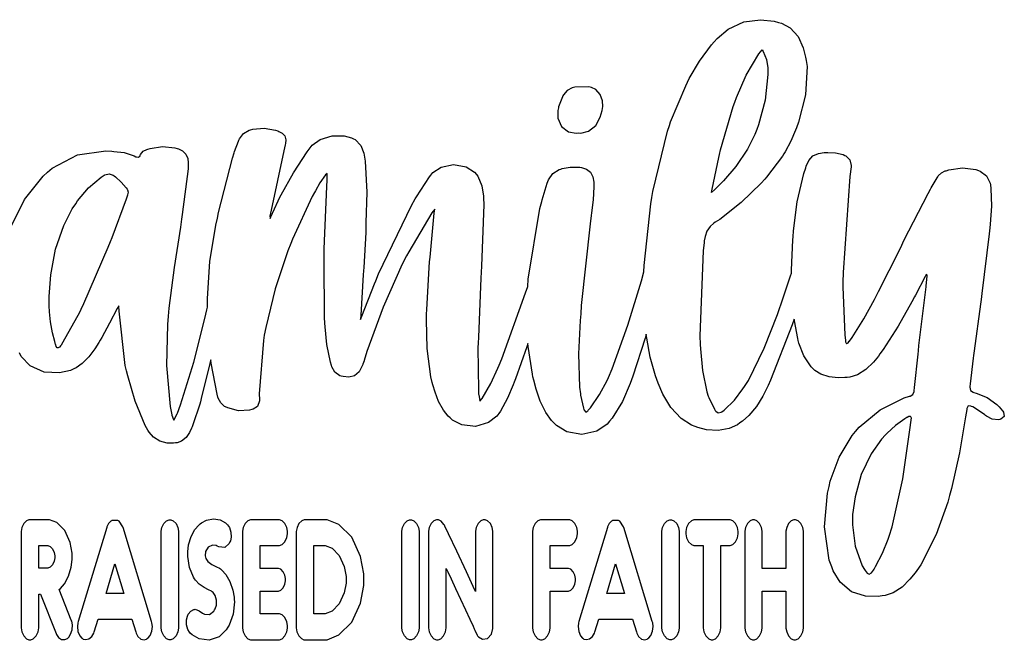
# Model space of a CAD drawing. Extents: x 0.34 to 9.99, y 1.14 to 6.32.
# Tile 3 of 3: x 5.23 to 9.99, y 3.13 to 6.13. Entities that reach past the tile are written whole.
import ezdxf

# ---------------------------------------------------------------- set-up
doc = ezdxf.new("R2010")
doc.units = 0
doc.layers.get('0').update_dxf_attribs({"linetype": 'CONTINUOUS'})

msp = doc.modelspace()

# ---------------------------------------------------------------- linework, layer by layer
at = {"color": 0}
msp.add_lwpolyline([(5.18978, 5.12614), (5.25379, 5.25754), (5.34429, 5.36974), (5.36626, 5.38906), (5.38835, 5.40853), (5.51079, 5.47228), (5.64697, 5.49262), (5.67594, 5.49029), (5.68599, 5.48947), (5.73583, 5.48318), (5.78396, 5.46864), (5.79318, 5.46371), (5.79551, 5.46246), (5.80518, 5.46067), (5.81278, 5.46804), (5.81392, 5.47097), (5.81549, 5.47504), (5.82856, 5.48986), (5.84608, 5.49897), (5.84993, 5.50017), (5.86176, 5.50396), (5.92139, 5.51247), (5.98118, 5.50651), (5.99311, 5.50304), (5.99951, 5.50119), (6.0179, 5.49229), (6.03456, 5.47661), (6.04372, 5.45518), (6.04633, 5.43419), (6.04622, 5.42719), (6.04579, 5.40483), (6.01708, 5.18419), (6.01394, 5.16217), (6.00831, 5.12304), (5.97765, 4.92779), (5.95188, 4.73188), (5.94874, 4.69239), (5.94553, 4.65261), (5.94119, 4.45383), (5.95904, 4.25586), (5.9669, 4.21647), (5.96729, 4.21442), (5.97461, 4.19299), (5.97618, 4.19069), (5.97863, 4.19308), (5.99268, 4.22108), (5.99382, 4.22396), (6.00906, 4.26449), (6.07292, 4.47108), (6.12651, 4.68093), (6.13667, 4.7231), (6.1396, 4.73551), (6.13943, 4.74294), (6.13883, 4.77892), (6.15093, 4.95676), (6.17953, 5.13243), (6.18718, 5.16726), (6.19299, 5.19385), (6.25956, 5.45714), (6.26779, 5.48301), (6.26942, 5.48817), (6.28851, 5.53831), (6.29064, 5.54318), (6.2934, 5.54975), (6.31353, 5.57525), (6.34093, 5.59142), (6.34739, 5.59326), (6.35835, 5.59646), (6.41325, 5.60151), (6.46767, 5.59224), (6.4784, 5.58826), (6.484, 5.58621), (6.49994, 5.57764), (6.51269, 5.56396), (6.51742, 5.54551), (6.51606, 5.52681), (6.51481, 5.52072), (6.50874, 5.49203), (6.44672, 5.20508), (6.44054, 5.17638), (6.44032, 5.17562), (6.44151, 5.1665), (6.44217, 5.16536), (6.44569, 5.17312), (6.48085, 5.25043), (6.48469, 5.25797), (6.49571, 5.27974), (6.55436, 5.38585), (6.62067, 5.48708), (6.63547, 5.50635), (6.64492, 5.51867), (6.68446, 5.54699), (6.7424, 5.56451), (6.79943, 5.56386), (6.83513, 5.55528), (6.84581, 5.54992), (6.85303, 5.54633), (6.88004, 5.51824), (6.89551, 5.48008), (6.89692, 5.4714), (6.90175, 5.44168), (6.90896, 5.29264), (6.90511, 5.14333), (6.90446, 5.1135), (6.90408, 5.09668), (6.89453, 4.92811), (6.89356, 4.91124), (6.89242, 4.89187), (6.88064, 4.69689), (6.87944, 4.67719), (6.88558, 4.69287), (6.94629, 4.84847), (6.95253, 4.86388), (6.96619, 4.89806), (7.12532, 5.22786), (7.14361, 5.25956), (7.14931, 5.26953), (7.21251, 5.36556), (7.2194, 5.37468), (7.22846, 5.38672), (7.26818, 5.41331), (7.32915, 5.42665), (7.39031, 5.41471), (7.43044, 5.38921), (7.43978, 5.3775), (7.44624, 5.36936), (7.46599, 5.3234), (7.47353, 5.27339), (7.47396, 5.26313), (7.47521, 5.23324), (7.46322, 4.93468), (7.46186, 4.90479), (7.46056, 4.87625), (7.44928, 4.5906), (7.44786, 4.56201), (7.44683, 4.54144), (7.44883, 4.33578), (7.45025, 4.31521), (7.45042, 4.31272), (7.45562, 4.285), (7.45628, 4.28153), (7.46647, 4.29542), (7.50868, 4.36692), (7.54275, 4.44086), (7.54893, 4.45589), (7.56168, 4.48719), (7.67746, 4.80479), (7.68793, 4.83692), (7.69015, 4.87158), (7.74669, 5.213), (7.75553, 5.24664), (7.75765, 5.25483), (7.78217, 5.33501), (7.78467, 5.34304), (7.78722, 5.3514), (7.80838, 5.38249), (7.83936, 5.40164), (7.84679, 5.40397), (7.85428, 5.40636), (7.89247, 5.41374), (7.93143, 5.41379), (7.93935, 5.41249), (7.94738, 5.41118), (7.97103, 5.40408), (7.99132, 5.38954), (8.00244, 5.36621), (8.0064, 5.34017), (8.00678, 5.33143), (8.00726, 5.31863), (8.00407, 5.25483), (7.99642, 5.19157), (7.99474, 5.17899), (7.98936, 5.1396), (7.94635, 4.74403), (7.94347, 4.70432), (7.94114, 4.67219), (7.93311, 4.51129), (7.93815, 4.35026), (7.94239, 4.31803), (7.94319, 4.31158), (7.95751, 4.24849), (7.95925, 4.24219), (7.96024, 4.23867), (7.96804, 4.22922), (7.97786, 4.2354), (7.98031, 4.23817), (7.99046, 4.25), (8.03489, 4.31342), (8.07146, 4.38222), (8.07764, 4.39665), (8.09526, 4.43799), (8.1721, 4.64887), (8.23757, 4.86382), (8.24963, 4.90722), (8.24963, 4.90722), (8.25065, 4.93739), (8.28228, 5.23643), (8.2876, 5.26611), (8.29286, 5.29568), (8.36279, 5.58664), (8.37244, 5.61496), (8.37847, 5.63286), (8.45122, 5.80664), (8.45975, 5.82346), (8.46864, 5.84115), (8.51867, 5.92535), (8.57611, 6.00379), (8.58876, 6.01861), (8.6034, 6.03586), (8.65642, 6.07992), (8.73161, 6.11529), (8.81326, 6.12597), (8.87924, 6.11882), (8.90033, 6.11312), (8.91493, 6.10915), (8.95594, 6.08653), (8.99474, 6.04438), (9.01958, 5.9905), (9.03131, 5.94422), (9.03364, 5.92854), (9.03782, 5.90028), (9.03082, 5.76318), (8.99642, 5.63015), (8.98693, 5.60389), (8.98286, 5.59272), (8.95975, 5.53836), (8.93218, 5.48693), (8.92589, 5.47715), (8.91894, 5.46653), (8.84272, 5.36501), (8.8341, 5.35563), (8.81581, 5.33589), (8.71989, 5.24283), (8.61583, 5.16086), (8.59358, 5.1466), (8.58697, 5.14242), (8.56922, 5.12646), (8.55393, 5.10374), (8.54514, 5.07801), (8.54129, 5.05615), (8.54053, 5.04883), (8.53603, 5.00792), (8.51926, 4.5976), (8.52115, 4.55643), (8.52208, 4.53521), (8.53228, 4.42996), (8.55376, 4.32656), (8.56039, 4.30626), (8.56239, 4.30007), (8.59093, 4.24289), (8.59451, 4.23747), (8.59685, 4.234), (8.60846, 4.22493), (8.62272, 4.22803), (8.62642, 4.23058), (8.63775, 4.23856), (8.68664, 4.28603), (8.72775, 4.34099), (8.73529, 4.35271), (8.75418, 4.38222), (8.83138, 4.53842), (8.89469, 4.7015), (8.90668, 4.73443), (8.91168, 4.74821), (8.95833, 4.88715), (8.96268, 4.90115), (8.96268, 4.91581), (8.96929, 5.06185), (8.9706, 5.07639), (8.9731, 5.10465), (8.99104, 5.24501), (9.02225, 5.38271), (9.03142, 5.40961), (9.03444, 5.41868), (9.04688, 5.44461), (9.06679, 5.46724), (9.09375, 5.4796), (9.12142, 5.48356), (9.13064, 5.48367), (9.13824, 5.48378), (9.17606, 5.48226), (9.21294, 5.47364), (9.22011, 5.47017), (9.22581, 5.46744), (9.24517, 5.44879), (9.25151, 5.42165), (9.25071, 5.41465), (9.24517, 5.36843), (9.21208, 4.90419), (9.21143, 4.85758), (9.2111, 4.83425), (9.22032, 4.60053), (9.22319, 4.57726), (9.22336, 4.57585), (9.22364, 4.56799), (9.22694, 4.56179), (9.22857, 4.56125), (9.23031, 4.56071), (9.23736, 4.56396), (9.24208, 4.57129), (9.24306, 4.57254), (9.25592, 4.58951), (9.31282, 4.67953), (9.36372, 4.77339), (9.37364, 4.79232), (9.38411, 4.81244), (9.48628, 5.01492), (9.49593, 5.03549), (9.50672, 5.05865), (9.6231, 5.28504), (9.63531, 5.30735), (9.63803, 5.31244), (9.66704, 5.36219), (9.67008, 5.36708), (9.67242, 5.37093), (9.68761, 5.38531), (9.70606, 5.39469), (9.71001, 5.396), (9.7231, 5.40044), (9.7889, 5.40989), (9.85454, 5.40115), (9.86757, 5.39649), (9.87511, 5.39378), (9.90506, 5.37125), (9.9229, 5.33643), (9.92443, 5.32758), (9.9274, 5.31028), (9.93028, 5.22374), (9.9235, 5.13753), (9.92165, 5.12033), (9.91851, 5.09136), (9.88282, 4.80165), (9.87913, 4.77268), (9.87625, 4.75017), (9.84592, 4.52528), (9.84304, 4.50276), (9.84142, 4.49035), (9.82687, 4.36578), (9.82531, 4.35331), (9.82471, 4.34907), (9.82813, 4.33376), (9.8406, 4.32493), (9.84457, 4.32383), (9.85585, 4.32086), (9.90912, 4.29899), (9.95643, 4.26519), (9.96479, 4.25618), (9.96647, 4.25435), (9.98351, 4.23557), (9.98503, 4.23351), (9.98867, 4.22846), (9.99181, 4.20725), (9.97542, 4.19412), (9.96946, 4.19308), (9.96306, 4.192), (9.93283, 4.19472), (9.90543, 4.20871), (9.9005, 4.21322), (9.89546, 4.21783), (9.83963, 4.2539), (9.83356, 4.25662), (9.82997, 4.25825), (9.81743, 4.25896), (9.81054, 4.24625), (9.8099, 4.24175), (9.80458, 4.20671), (9.77544, 4.03196), (9.73714, 3.85915), (9.72732, 3.82503), (9.71804, 3.79303), (9.66297, 3.63693), (9.58806, 3.49083), (9.5689, 3.46376), (9.56104, 3.45275), (9.53575, 3.42079), (9.49821, 3.3834), (9.45432, 3.35547), (9.41531, 3.34229), (9.40201, 3.34065), (9.382, 3.33826), (9.32096, 3.33968), (9.25282, 3.36029), (9.19819, 3.40631), (9.16482, 3.46153), (9.15756, 3.48133), (9.14578, 3.51335), (9.12229, 3.67453), (9.13699, 3.83708), (9.14432, 3.86974), (9.14985, 3.89469), (9.19282, 4.01139), (9.2564, 4.1166), (9.27229, 4.13574), (9.28976, 4.15679), (9.39111, 4.23996), (9.50792, 4.29725), (9.53315, 4.30539), (9.53668, 4.30658), (9.5491, 4.31472), (9.55524, 4.32785), (9.55567, 4.33149), (9.5574, 4.34765), (9.57493, 4.50885), (9.57656, 4.52496), (9.5791, 4.55078), (9.60997, 4.80838), (9.61339, 4.8341), (9.61399, 4.83882), (9.61903, 4.8859), (9.61957, 4.89057), (9.61442, 4.89356), (9.60965, 4.8846), (9.56185, 4.79492), (9.55701, 4.78597), (9.54411, 4.76232), (9.47831, 4.64481), (9.40631, 4.53157), (9.39035, 4.50999), (9.38271, 4.49972), (9.35856, 4.46983), (9.32303, 4.43468), (9.28162, 4.4089), (9.24479, 4.39757), (9.23232, 4.39665), (9.22136, 4.39589), (9.18847, 4.39497), (9.14546, 4.39887), (9.10444, 4.41206), (9.07497, 4.4305), (9.06685, 4.43832), (9.05724, 4.44754), (9.02186, 4.50163), (8.99897, 4.56288), (8.99567, 4.57563), (8.99338, 4.58415), (8.97661, 4.67014), (8.97542, 4.67876), (8.96636, 4.65142), (8.86203, 4.3834), (8.85004, 4.35726), (8.84397, 4.34413), (8.82394, 4.30544), (8.79351, 4.25683), (8.75717, 4.21322), (8.72521, 4.1844), (8.71354, 4.17632), (8.70156, 4.16813), (8.66135, 4.14974), (8.60747, 4.13926), (8.55236, 4.14312), (8.50999, 4.15424), (8.49653, 4.1595), (8.47885, 4.1665), (8.43001, 4.19797), (8.37961, 4.25114), (8.34147, 4.31515), (8.31842, 4.36817), (8.31185, 4.38624), (8.30533, 4.40408), (8.28, 4.49468), (8.26307, 4.58703), (8.26085, 4.60568), (8.25549, 4.58713), (8.19612, 4.40343), (8.18951, 4.38531), (8.18289, 4.36729), (8.14507, 4.27989), (8.0956, 4.19922), (8.08317, 4.18457), (8.0709, 4.17019), (8.02175, 4.13747), (7.94982, 4.12056), (7.87706, 4.13385), (7.82622, 4.16379), (7.81321, 4.17746), (7.80251, 4.18864), (7.77533, 4.22672), (7.74799, 4.28108), (7.72819, 4.33908), (7.71636, 4.38417), (7.71289, 4.39925), (7.70979, 4.41254), (7.68946, 4.54682), (7.68837, 4.56033), (7.68321, 4.54471), (7.62847, 4.38949), (7.62267, 4.37408), (7.61762, 4.36083), (7.59006, 4.29568), (7.5561, 4.23389), (7.5479, 4.22228), (7.53851, 4.2091), (7.49789, 4.17833), (7.4349, 4.15961), (7.36931, 4.16683), (7.32363, 4.18951), (7.31185, 4.20063), (7.30296, 4.2091), (7.27989, 4.23828), (7.2564, 4.28033), (7.23915, 4.32557), (7.229, 4.36079), (7.22607, 4.37261), (7.21935, 4.39963), (7.20101, 4.53646), (7.19775, 4.67492), (7.19868, 4.70275), (7.19937, 4.72575), (7.21294, 4.95469), (7.21511, 4.97754), (7.2169, 4.99647), (7.23579, 5.19032), (7.23779, 5.21072), (7.22444, 5.192), (7.11182, 5.00331), (7.10178, 4.98415), (7.08057, 4.9439), (6.9879, 4.73643), (6.91015, 4.52219), (6.89649, 4.47846), (6.89594, 4.47683), (6.89003, 4.46072), (6.88943, 4.4591), (6.88596, 4.45008), (6.87196, 4.42443), (6.85047, 4.40435), (6.82254, 4.39763), (6.79465, 4.40061), (6.78569, 4.40289), (6.77914, 4.40457), (6.75489, 4.42176), (6.74001, 4.44814), (6.73817, 4.45443), (6.73335, 4.47108), (6.71685, 4.55556), (6.70774, 4.64144), (6.7066, 4.65875), (6.70475, 4.68625), (6.70269, 4.96137), (6.70324, 4.98888), (6.70378, 5.01899), (6.71593, 5.31967), (6.71718, 5.34972), (6.71724, 5.35206), (6.71718, 5.37494), (6.71718, 5.38254), (6.71024, 5.37522), (6.68272, 5.33703), (6.66081, 5.29807), (6.65668, 5.29036), (6.64589, 5.27051), (6.54949, 5.06521), (6.54129, 5.044), (6.52735, 5.00814), (6.4669, 4.82563), (6.42068, 4.63851), (6.41385, 4.60026), (6.40924, 4.57465), (6.38889, 4.31651), (6.39003, 4.29042), (6.39035, 4.28299), (6.3814, 4.25678), (6.35975, 4.24246), (6.35374, 4.24089), (6.34278, 4.23807), (6.28896, 4.23583), (6.23665, 4.24935), (6.22646, 4.25439), (6.22174, 4.25672), (6.2034, 4.27328), (6.19135, 4.29563), (6.18983, 4.30089), (6.18544, 4.31569), (6.15674, 4.46599), (6.15511, 4.48118), (6.1511, 4.46425), (6.109, 4.29519), (6.1046, 4.27832), (6.10189, 4.26812), (6.06896, 4.16797), (6.06478, 4.15826), (6.06179, 4.15136), (6.05186, 4.13092), (6.03581, 4.10682), (6.01421, 4.08886), (5.99208, 4.08057), (5.98454, 4.07969), (5.97461, 4.07861), (5.94444, 4.07926), (5.90858, 4.08822), (5.87739, 4.10846), (5.85661, 4.13265), (5.8514, 4.14165), (5.83849, 4.16396), (5.78868, 4.28119), (5.75315, 4.40403), (5.7474, 4.4291), (5.74149, 4.45486), (5.71137, 4.71653), (5.71044, 4.74306), (5.70275, 4.72906), (5.6659, 4.65853), (5.62776, 4.58942), (5.61947, 4.57601), (5.61307, 4.56586), (5.59369, 4.53543), (5.56569, 4.49696), (5.53304, 4.46343), (5.5039, 4.44265), (5.49333, 4.43761), (5.47726, 4.43001), (5.42404, 4.41803), (5.34999, 4.42188), (5.28174, 4.45301), (5.23882, 4.49744), (5.22993, 4.51497)], dxfattribs=at)
for points in [[(8.61469, 5.4751), (8.6199, 5.49642), (8.68044, 5.70687), (8.68858, 5.72721), (8.69738, 5.74929), (8.74403, 5.85846), (8.80528, 5.96094), (8.82135, 5.9796), (8.82617, 5.972), (8.84147, 5.93317), (8.84765, 5.89356), (8.84799, 5.88558), (8.84885, 5.86035), (8.83594, 5.73763), (8.80393, 5.61849), (8.79531, 5.595), (8.78618, 5.57032), (8.75022, 5.49929), (8.69422, 5.41618), (8.63385, 5.34625), (8.59056, 5.3035), (8.57547, 5.28999), (8.57889, 5.30632), (8.611, 5.46029), (8.61469, 5.4751)], [(7.93267, 5.57883), (7.94472, 5.57801), (7.98172, 5.58724), (8.01639, 5.61501), (8.03836, 5.65429), (8.04796, 5.68631), (8.04964, 5.69715), (8.051, 5.70606), (8.04943, 5.73361), (8.03819, 5.76471), (8.01753, 5.78782), (7.99636, 5.79872), (7.98893, 5.80013), (7.98226, 5.80143), (7.91493, 5.79997), (7.90821, 5.7985), (7.90229, 5.79725), (7.87782, 5.7844), (7.86003, 5.76303), (7.85753, 5.75743), (7.85536, 5.75282), (7.83703, 5.70475), (7.83572, 5.69976), (7.83257, 5.68778), (7.83279, 5.64914), (7.85032, 5.60938), (7.88471, 5.58458), (7.9209, 5.57769), (7.93267, 5.57883)], [(5.50185, 5.23643), (5.51112, 5.25049), (5.56326, 5.31332), (5.62494, 5.36529), (5.639, 5.37386), (5.64333, 5.37651), (5.66374, 5.38037), (5.68343, 5.37364), (5.68739, 5.37104), (5.69374, 5.36686), (5.7214, 5.34131), (5.7461, 5.31244), (5.75103, 5.30658), (5.7531, 5.3041), (5.75581, 5.29178), (5.75271, 5.27979), (5.7519, 5.2774), (5.74544, 5.25851), (5.67594, 5.07146), (5.66868, 5.05285), (5.65771, 5.02512), (5.53885, 4.75211), (5.52658, 4.72499), (5.51975, 4.70996), (5.44015, 4.56657), (5.43093, 4.553), (5.4299, 4.55149), (5.42426, 4.54346), (5.4165, 4.53933), (5.41444, 4.53971), (5.4126, 4.5401), (5.40756, 4.54633), (5.40517, 4.55496), (5.40468, 4.55653), (5.40022, 4.57015), (5.38949, 4.61182), (5.37967, 4.66504), (5.37462, 4.71322), (5.37349, 4.74333), (5.37381, 4.75331), (5.37386, 4.78797), (5.38124, 4.89187), (5.40408, 5.01693), (5.44379, 5.13092), (5.48525, 5.21149), (5.50185, 5.23643)], [(9.41764, 4.11931), (9.39828, 4.09819), (9.34842, 4.02718), (9.29992, 3.92665), (9.27012, 3.81912), (9.2584, 3.73432), (9.25711, 3.70594), (9.25786, 3.68403), (9.27035, 3.58029), (9.3041, 3.48529), (9.31554, 3.46778), (9.31842, 3.46332), (9.3284, 3.45079), (9.33886, 3.44542), (9.34933, 3.45167), (9.35926, 3.4649), (9.36214, 3.46951), (9.36979, 3.48193), (9.40267, 3.54688), (9.42964, 3.61469), (9.4344, 3.62853), (9.44987, 3.67393), (9.5019, 3.90631), (9.53532, 4.14274), (9.54144, 4.19011), (9.54161, 4.19157), (9.54249, 4.19938), (9.54025, 4.20622), (9.53896, 4.20714), (9.53733, 4.20833), (9.52957, 4.20796), (9.52229, 4.20356), (9.52094, 4.20269), (9.51144, 4.19694), (9.46647, 4.16482), (9.42524, 4.12761), (9.41764, 4.11931)], [(9.41764, 4.11931), (9.41764, 4.11931)], [(6.23807, 3.19), (6.22999, 3.17676), (6.19553, 3.14324), (6.14768, 3.12582), (6.09939, 3.13325), (6.06506, 3.1524), (6.05567, 3.16097), (6.05192, 3.16444), (6.04383, 3.17817), (6.03792, 3.20042), (6.03808, 3.22478), (6.0421, 3.24262), (6.04454, 3.24804), (6.04622, 3.25201), (6.05826, 3.26708), (6.07324, 3.27513), (6.07644, 3.2755), (6.08029, 3.27593), (6.0981, 3.26882), (6.11535, 3.25706), (6.11897, 3.2551), (6.12386, 3.25276), (6.14833, 3.25136), (6.17014, 3.2665), (6.17372, 3.27235), (6.17681, 3.27756), (6.18235, 3.29546), (6.183, 3.31999), (6.17611, 3.3425), (6.16635, 3.35622), (6.16206, 3.35938), (6.15815, 3.36274), (6.14453, 3.37044), (6.12261, 3.38178), (6.09896, 3.39779), (6.08111, 3.41601), (6.07644, 3.4229), (6.07113, 3.43078), (6.05176, 3.47792), (6.04329, 3.53174), (6.04346, 3.54292), (6.04351, 3.55393), (6.04779, 3.58692), (6.05974, 3.62706), (6.0785, 3.66162), (6.09646, 3.683), (6.10357, 3.68881), (6.1104, 3.6945), (6.1345, 3.70719), (6.16764, 3.71371), (6.20096, 3.70757), (6.22547, 3.69407), (6.23226, 3.68799), (6.23611, 3.68457), (6.24479, 3.67079), (6.2519, 3.64844), (6.25299, 3.62429), (6.24989, 3.60699), (6.24767, 3.60172), (6.24447, 3.59429), (6.22228, 3.57449), (6.19314, 3.57742), (6.18653, 3.58132), (6.18153, 3.58436), (6.16249, 3.58649), (6.14208, 3.57579), (6.12967, 3.55436), (6.12793, 3.53358), (6.12961, 3.52724), (6.13103, 3.52181), (6.14139, 3.50706), (6.16069, 3.49283), (6.18235, 3.48172), (6.197, 3.47401), (6.20139, 3.47076), (6.20871, 3.46533), (6.22749, 3.44444), (6.24783, 3.4094), (6.26172, 3.36822), (6.26768, 3.33458), (6.26839, 3.32329), (6.26904, 3.31136), (6.26281, 3.25261), (6.24376, 3.19922), (6.23807, 3.19)], [(5.48031, 3.22353), (5.42122, 3.37099), (5.4286, 3.37674), (5.44732, 3.3986), (5.4675, 3.43549), (5.48047, 3.47971), (5.48508, 3.51699), (5.48508, 3.5294), (5.48508, 3.54688), (5.47553, 3.59918), (5.44949, 3.65631), (5.41075, 3.69488), (5.37506, 3.70899), (5.36317, 3.70899), (5.28011, 3.70899), (5.27604, 3.70899), (5.26389, 3.70404), (5.25054, 3.6906), (5.24143, 3.67063), (5.23812, 3.6524), (5.23812, 3.64626), (5.23812, 3.1914), (5.23812, 3.18533), (5.24143, 3.16704), (5.25054, 3.14708), (5.26389, 3.13363), (5.27604, 3.12864), (5.28011, 3.12864), (5.28429, 3.12864), (5.29693, 3.13363), (5.31065, 3.14708), (5.31982, 3.16704), (5.32324, 3.18533), (5.32324, 3.1914), (5.32324, 3.34907), (5.33122, 3.34907), (5.4069, 3.15924), (5.40896, 3.15403), (5.41894, 3.13976), (5.43386, 3.13015), (5.44976, 3.12983), (5.46169, 3.13531), (5.46485, 3.13807), (5.46864, 3.1415), (5.47743, 3.15474), (5.48454, 3.17611), (5.48568, 3.19988), (5.48242, 3.21793), (5.48031, 3.22353)], [(5.86903, 3.21647), (5.73112, 3.67051), (5.72993, 3.67426), (5.71126, 3.70193), (5.70876, 3.7035), (5.70611, 3.70508), (5.67681, 3.70508), (5.67415, 3.7035), (5.67171, 3.70193), (5.66092, 3.69026), (5.65283, 3.67426), (5.65181, 3.67051), (5.51389, 3.21647), (5.5121, 3.21072), (5.51014, 3.19228), (5.51292, 3.16857), (5.52149, 3.14822), (5.53114, 3.13667), (5.53521, 3.13411), (5.53842, 3.13211), (5.55018, 3.12918), (5.56592, 3.13232), (5.58024, 3.14442), (5.58931, 3.16054), (5.5911, 3.16629), (5.61029, 3.22825), (5.77317, 3.22825), (5.79183, 3.16629), (5.79357, 3.16043), (5.80279, 3.14387), (5.81733, 3.1314), (5.83311, 3.12836), (5.84467, 3.13189), (5.84771, 3.13411), (5.85161, 3.1371), (5.86111, 3.14919), (5.86974, 3.16943), (5.87261, 3.1926), (5.87076, 3.21078), (5.86903, 3.21647)], [(5.95736, 3.12864), (5.95324, 3.12864), (5.94092, 3.13357), (5.92751, 3.14697), (5.91857, 3.16672), (5.91531, 3.18463), (5.91531, 3.1906), (5.91531, 3.64703), (5.91531, 3.65306), (5.91857, 3.67096), (5.92751, 3.69065), (5.94092, 3.70404), (5.95324, 3.70899), (5.95736, 3.70899), (5.96143, 3.70899), (5.97379, 3.70404), (5.98714, 3.69065), (5.9961, 3.67096), (5.9994, 3.65306), (5.9994, 3.64703), (5.9994, 3.1906), (5.9994, 3.18463), (5.9961, 3.16672), (5.98714, 3.14697), (5.97379, 3.13357), (5.96143, 3.12864), (5.95736, 3.12864)], [(6.48389, 3.25401), (6.39388, 3.25401), (6.39388, 3.36393), (6.47911, 3.36393), (6.48275, 3.36393), (6.49365, 3.36822), (6.50549, 3.37993), (6.51346, 3.39735), (6.51639, 3.41347), (6.51639, 3.41878), (6.51639, 3.4241), (6.51346, 3.43994), (6.50549, 3.45742), (6.49365, 3.46935), (6.48275, 3.47368), (6.47911, 3.47368), (6.39388, 3.47368), (6.39388, 3.58356), (6.48389, 3.58356), (6.4879, 3.58356), (6.50011, 3.58854), (6.51346, 3.60211), (6.52257, 3.62229), (6.52593, 3.6409), (6.52593, 3.64708), (6.52593, 3.6531), (6.52257, 3.67101), (6.51346, 3.69069), (6.50011, 3.7041), (6.4879, 3.70899), (6.48389, 3.70899), (6.35135, 3.70899), (6.34717, 3.70899), (6.33479, 3.7041), (6.32129, 3.69069), (6.31212, 3.67101), (6.30881, 3.6531), (6.30881, 3.64708), (6.30881, 3.19054), (6.30881, 3.18457), (6.31212, 3.16667), (6.32129, 3.14697), (6.33479, 3.13357), (6.34717, 3.12864), (6.35135, 3.12864), (6.48389, 3.12864), (6.4879, 3.12864), (6.50011, 3.13357), (6.51346, 3.14697), (6.52257, 3.16667), (6.52593, 3.18457), (6.52593, 3.19054), (6.52593, 3.19678), (6.52257, 3.21539), (6.51346, 3.23551), (6.50011, 3.24908), (6.4879, 3.25401), (6.48389, 3.25401)], [(6.69792, 3.70899), (6.61117, 3.70899), (6.60699, 3.70899), (6.59462, 3.70404), (6.58111, 3.6906), (6.57194, 3.67063), (6.56863, 3.6524), (6.56863, 3.64626), (6.56863, 3.19135), (6.56863, 3.18539), (6.57178, 3.16737), (6.58051, 3.1474), (6.59353, 3.13374), (6.60558, 3.12864), (6.6096, 3.12864), (6.69792, 3.12864), (6.71707, 3.12864), (6.77453, 3.15147), (6.83713, 3.21371), (6.87939, 3.30593), (6.89492, 3.39057), (6.89492, 3.41878), (6.89492, 3.44706), (6.87939, 3.53168), (6.83713, 3.62397), (6.77453, 3.68619), (6.71707, 3.70899), (6.69792, 3.70899)], [(7.12071, 3.12864), (7.1166, 3.12864), (7.10422, 3.13357), (7.09088, 3.14697), (7.08192, 3.16672), (7.07867, 3.18463), (7.07867, 3.1906), (7.07867, 3.64703), (7.07867, 3.65306), (7.08192, 3.67096), (7.09088, 3.69065), (7.10422, 3.70404), (7.1166, 3.70899), (7.12071, 3.70899), (7.12478, 3.70899), (7.1371, 3.70404), (7.15044, 3.69065), (7.1594, 3.67096), (7.16271, 3.65306), (7.16271, 3.64703), (7.16271, 3.1906), (7.16271, 3.18463), (7.1594, 3.16672), (7.15044, 3.14697), (7.1371, 3.13357), (7.12478, 3.12864), (7.12071, 3.12864)], [(7.47689, 3.70899), (7.47276, 3.70899), (7.46039, 3.70404), (7.44706, 3.69065), (7.4381, 3.67096), (7.43485, 3.65306), (7.43485, 3.64703), (7.43485, 3.36236), (7.42389, 3.38585), (7.39106, 3.45628), (7.34397, 3.55701), (7.30474, 3.64046), (7.28689, 3.678), (7.28467, 3.68229), (7.28239, 3.68642), (7.26958, 3.70182), (7.25532, 3.70899), (7.2506, 3.70899), (7.24642, 3.70899), (7.23406, 3.70404), (7.22049, 3.69065), (7.21137, 3.67096), (7.20801, 3.65306), (7.20801, 3.64703), (7.20801, 3.1914), (7.20801, 3.18533), (7.21137, 3.16704), (7.22049, 3.14708), (7.23406, 3.13363), (7.24642, 3.12864), (7.2506, 3.12864), (7.25472, 3.12864), (7.26708, 3.13363), (7.2806, 3.14708), (7.28976, 3.16704), (7.29312, 3.18533), (7.29312, 3.1914), (7.29312, 3.47293), (7.29497, 3.46903), (7.30089, 3.45637), (7.31685, 3.42225), (7.33822, 3.37646), (7.36225, 3.32482), (7.38624, 3.27328), (7.40744, 3.22754), (7.42313, 3.19362), (7.42899, 3.18099), (7.43061, 3.17725), (7.43164, 3.17492), (7.44358, 3.15022), (7.44493, 3.14822), (7.44889, 3.14264), (7.46799, 3.13075), (7.49235, 3.13396), (7.51156, 3.15511), (7.51942, 3.18235), (7.51942, 3.1914), (7.51942, 3.64703), (7.51942, 3.65306), (7.51606, 3.67096), (7.50689, 3.69065), (7.49338, 3.70404), (7.48101, 3.70899), (7.47689, 3.70899)], [(7.88146, 3.47368), (7.79628, 3.47368), (7.79628, 3.58356), (7.88629, 3.58356), (7.89031, 3.58356), (7.9025, 3.58854), (7.91585, 3.60211), (7.92497, 3.62229), (7.92833, 3.6409), (7.92833, 3.64708), (7.92833, 3.6531), (7.92497, 3.67101), (7.91585, 3.69069), (7.9025, 3.7041), (7.89031, 3.70899), (7.88629, 3.70899), (7.75319, 3.70899), (7.74914, 3.70899), (7.73693, 3.7041), (7.72358, 3.69069), (7.71446, 3.67101), (7.71115, 3.6531), (7.71115, 3.64708), (7.71115, 3.1906), (7.71115, 3.18463), (7.71446, 3.16672), (7.72358, 3.14703), (7.73693, 3.13363), (7.74914, 3.12864), (7.75319, 3.12864), (7.75738, 3.12864), (7.77001, 3.13363), (7.78369, 3.14703), (7.79286, 3.16672), (7.79628, 3.18463), (7.79628, 3.1906), (7.79628, 3.36393), (7.88146, 3.36393), (7.8851, 3.36393), (7.896, 3.36822), (7.90788, 3.37993), (7.91581, 3.39735), (7.91872, 3.41347), (7.91872, 3.41878), (7.91872, 3.4241), (7.91581, 3.43994), (7.90788, 3.45742), (7.896, 3.46935), (7.8851, 3.47368), (7.88146, 3.47368)], [(8.28993, 3.21647), (8.15201, 3.67051), (8.15082, 3.67426), (8.13217, 3.70193), (8.12967, 3.7035), (8.12696, 3.70508), (8.09771, 3.70508), (8.09506, 3.7035), (8.09261, 3.70193), (8.08182, 3.69026), (8.07374, 3.67426), (8.07269, 3.67051), (7.93479, 3.21647), (7.933, 3.21072), (7.93104, 3.19228), (7.93381, 3.16857), (7.94239, 3.14822), (7.95204, 3.13667), (7.95611, 3.13411), (7.95931, 3.13211), (7.97108, 3.12918), (7.98682, 3.13232), (8.00114, 3.14442), (8.01019, 3.16054), (8.01199, 3.16629), (8.03114, 3.22825), (8.19407, 3.22825), (8.21272, 3.16629), (8.21446, 3.16043), (8.22368, 3.14387), (8.23822, 3.1314), (8.25401, 3.12836), (8.26557, 3.13189), (8.26861, 3.13411), (8.27251, 3.1371), (8.28201, 3.14919), (8.29064, 3.16943), (8.29351, 3.1926), (8.29167, 3.21078), (8.28993, 3.21647)], [(8.37825, 3.12864), (8.37414, 3.12864), (8.36176, 3.13357), (8.34842, 3.14697), (8.33946, 3.16672), (8.33621, 3.18463), (8.33621, 3.1906), (8.33621, 3.64703), (8.33621, 3.65306), (8.33946, 3.67096), (8.34842, 3.69065), (8.36176, 3.70404), (8.37414, 3.70899), (8.37825, 3.70899), (8.38232, 3.70899), (8.39464, 3.70404), (8.40804, 3.69065), (8.41699, 3.67096), (8.42031, 3.65306), (8.42031, 3.64703), (8.42031, 3.1906), (8.42031, 3.18463), (8.41699, 3.16672), (8.40804, 3.14697), (8.39464, 3.13357), (8.38232, 3.12864), (8.37825, 3.12864)], [(8.662, 3.70899), (8.49544, 3.70899), (8.49121, 3.70899), (8.47857, 3.70404), (8.46485, 3.6906), (8.45568, 3.67063), (8.45231, 3.6524), (8.45231, 3.64626), (8.45231, 3.64019), (8.45568, 3.62196), (8.46485, 3.602), (8.47857, 3.58854), (8.49121, 3.58356), (8.49544, 3.58356), (8.5364, 3.58356), (8.5364, 3.1914), (8.5364, 3.18533), (8.53971, 3.16704), (8.54889, 3.14708), (8.56244, 3.13363), (8.57482, 3.12864), (8.579, 3.12864), (8.58301, 3.12864), (8.59517, 3.13363), (8.60851, 3.14708), (8.61762, 3.16704), (8.62099, 3.18533), (8.62099, 3.1914), (8.62099, 3.58356), (8.662, 3.58356), (8.66618, 3.58356), (8.67882, 3.58854), (8.69249, 3.602), (8.70171, 3.62196), (8.70514, 3.64019), (8.70514, 3.64626), (8.70514, 3.6524), (8.70171, 3.67063), (8.69249, 3.6906), (8.67882, 3.70404), (8.66618, 3.70899), (8.662, 3.70899)], [(8.97831, 3.70899), (8.97418, 3.70899), (8.96181, 3.70404), (8.94846, 3.69065), (8.93951, 3.67096), (8.93625, 3.65306), (8.93625, 3.64703), (8.93625, 3.47368), (8.82118, 3.47368), (8.82118, 3.64703), (8.82118, 3.65306), (8.81788, 3.67096), (8.80892, 3.69065), (8.79557, 3.70404), (8.78321, 3.70899), (8.77914, 3.70899), (8.77507, 3.70899), (8.76292, 3.70404), (8.74957, 3.69065), (8.74046, 3.67096), (8.73714, 3.65306), (8.73714, 3.64703), (8.73714, 3.1906), (8.73714, 3.18463), (8.74046, 3.16672), (8.74957, 3.14703), (8.76292, 3.13363), (8.77507, 3.12864), (8.77914, 3.12864), (8.78321, 3.12864), (8.79557, 3.13363), (8.80892, 3.14703), (8.81788, 3.16672), (8.82118, 3.18463), (8.82118, 3.1906), (8.82118, 3.36393), (8.93625, 3.36393), (8.93625, 3.1906), (8.93625, 3.18463), (8.93951, 3.16672), (8.94846, 3.14703), (8.96181, 3.13363), (8.97418, 3.12864), (8.97831, 3.12864), (8.98232, 3.12864), (8.99447, 3.13363), (9.00782, 3.14703), (9.01693, 3.16672), (9.02029, 3.18463), (9.02029, 3.1906), (9.02029, 3.64703), (9.02029, 3.65306), (9.01693, 3.67096), (9.00782, 3.69065), (8.99447, 3.70404), (8.98232, 3.70899), (8.97831, 3.70899)], [(5.4005, 3.5294), (5.4005, 3.52399), (5.39757, 3.5076), (5.3896, 3.49018), (5.37776, 3.47863), (5.36681, 3.47444), (5.36317, 3.47444), (5.32324, 3.47444), (5.32324, 3.58356), (5.36317, 3.58356), (5.36681, 3.58356), (5.37776, 3.57932), (5.3896, 3.56771), (5.39757, 3.55046), (5.4005, 3.53467), (5.4005, 3.5294)], [(6.69792, 3.25401), (6.65375, 3.25401), (6.65375, 3.58356), (6.69792, 3.58356), (6.70871, 3.58356), (6.7411, 3.57064), (6.77653, 3.53532), (6.80046, 3.48296), (6.80925, 3.43485), (6.80925, 3.41878), (6.80925, 3.40278), (6.80046, 3.35465), (6.77653, 3.30231), (6.7411, 3.26699), (6.70871, 3.25401), (6.69792, 3.25401)], [(5.6486, 3.35286), (5.69174, 3.49561), (5.73486, 3.35286), (5.6486, 3.35286)], [(8.0695, 3.35286), (8.11263, 3.49561), (8.15576, 3.35286), (8.0695, 3.35286)]]:
    msp.add_lwpolyline(points, close=True, dxfattribs=at)

doc.saveas('drawing.dxf')
